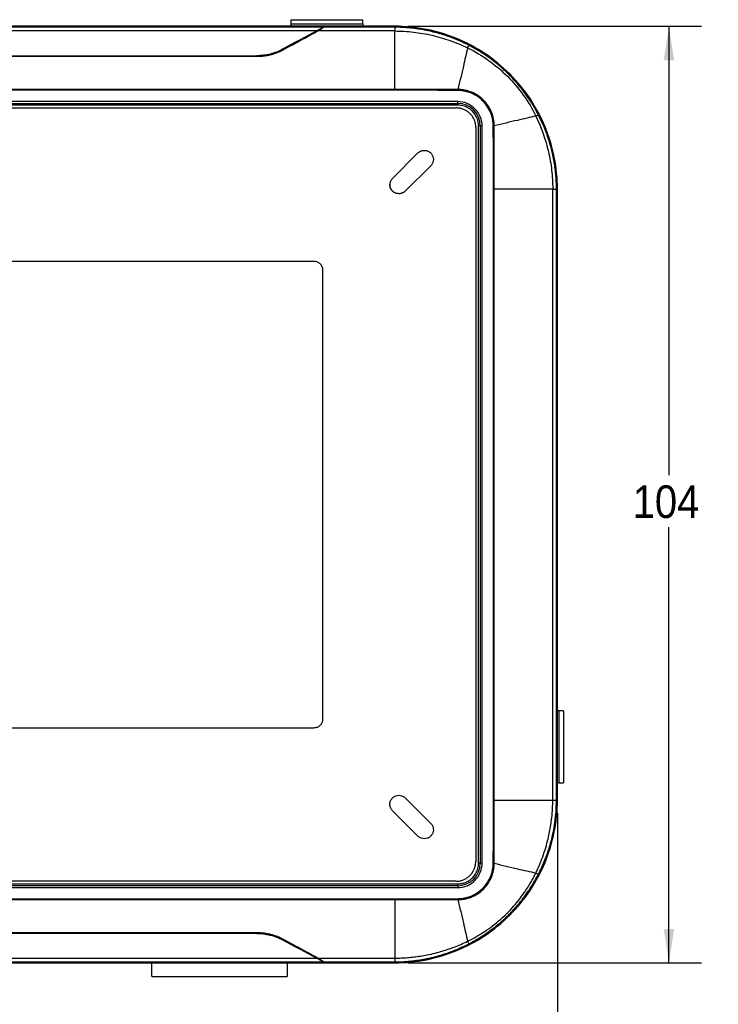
# Model space of a CAD drawing. Extents: x 3 to 428, y 3 to 275.
# Tile 18 of 42: x 146 to 214, y 103 to 199. Entities that reach past the tile are written whole.
import ezdxf

# ---------------------------------------------------------------- set-up
doc = ezdxf.new("R2010")
doc.units = 0
doc.linetypes.add('SLD-SOLID', pattern=[0])
doc.layers.get('0').update_dxf_attribs({"linetype": 'CONTINUOUS'})
doc.layers.add('DIMENSION', color=7, linetype='SLD-SOLID')
doc.styles.add('SLDTEXTSTYLE1', font='Gothic.ttf', dxfattribs={"width": 0.913})
doc.dimstyles.new('SLDDIMSTYLE0', dxfattribs={"dimtxt": 3.175, "dimasz": 3.302, "dimexe": 0, "dimexo": 0.0625, "dimgap": 0.79375, "dimtad": 0, "dimtih": 1, "dimtoh": 1, "dimlfac": 1.142857, "dimrnd": 1e-09, "dimzin": 12, "dimdsep": 46, "dimtxsty": 'SLDTEXTSTYLE1', "dimsah": 1, "dimcen": 0.09, "dimadec": 0, "dimazin": 0, "dimtfac": 1, "dimtofl": 0, "dimtmove": 0, "dimatfit": 3, "dimfxl": 1, "dimtolj": 1, "dimtzin": 12, "dimarcsym": 0})
doc.dimstyles.new('SLDDIMSTYLE1', dxfattribs={"dimtxt": 3.175, "dimasz": 3.302, "dimexe": 0, "dimexo": 0.0625, "dimgap": 0.79375, "dimtad": 0, "dimtih": 1, "dimtoh": 1, "dimdec": 0, "dimlfac": 1.142857, "dimrnd": 1e-09, "dimzin": 12, "dimdsep": 46, "dimtxsty": 'SLDTEXTSTYLE1', "dimsah": 1, "dimcen": 0.09, "dimadec": 0, "dimazin": 0, "dimtfac": 1, "dimtdec": 3, "dimtofl": 0, "dimtmove": 0, "dimatfit": 3, "dimfxl": 1, "dimtolj": 1, "dimtzin": 12, "dimarcsym": 0})

# ---------------------------------------------------------------- blocks, each defined once
blk = doc.blocks.new('_D')
at = {"layer": 'DIMENSION'}
for p, q in [((183.462, 198.527), (212.007, 198.527)), ((208.832, 198.527), (208.832, 154.908)), ((208.832, 107.527), (208.832, 149.868)), ((183.462, 107.527), (212.007, 107.527))]:
    blk.add_line(p, q, dxfattribs=at)
for points in [[(208.832, 198.527), (208.324, 195.225), (209.34, 195.225)], [(208.832, 107.527), (209.34, 110.829), (208.324, 110.829)]]:
    blk.add_solid(points, dxfattribs=at)
at = {"layer": 'DIMENSION', "insert": (205.314, 153.923), "char_height": 3.175, "attachment_point": 1, "style": 'SLDTEXTSTYLE1'}
blk.add_mtext('104', dxfattribs=at)
blk = doc.blocks.new('_D_1')
at = {"layer": 'DIMENSION'}
for p, q in [((70.971, 122.068), (70.971, 93.039)), ((198.003, 122.068), (198.003, 93.039)), ((70.971, 96.214), (126.068, 96.214)), ((198.003, 96.214), (133.106, 96.214))]:
    blk.add_line(p, q, dxfattribs=at)
for points in [[(70.971, 96.214), (74.273, 95.706), (74.273, 96.722)], [(198.003, 96.214), (194.701, 96.722), (194.701, 95.706)]]:
    blk.add_solid(points, dxfattribs=at)
at = {"layer": 'DIMENSION', "insert": (126.068, 97.75), "char_height": 3.175, "attachment_point": 1, "style": 'SLDTEXTSTYLE1'}
blk.add_mtext('145', dxfattribs=at)

msp = doc.modelspace()

# ---------------------------------------------------------------- linework, layer by layer
at = {"color": 7, "linetype": 'SLD-SOLID'}
for p, q in [((172.1118, 199.1665), (179.1118, 199.1665)), ((172.1118, 199.1665), (172.1118, 198.729)), ((179.1118, 198.729), (179.1118, 199.1665)), ((182.1918, 198.5269), (86.7818, 198.5269)), ((86.7818, 198.4756), (182.1917, 198.4756)), ((93.6608, 198.4656), (175.3127, 198.4656)), ((94.3137, 198.1045), (174.6598, 198.1045)), ((179.1118, 198.729), (172.1118, 198.729)), ((172.1118, 198.729), (172.1118, 198.5269)), ((182.1918, 198.0679), (174.7668, 198.0679)), ((182.1918, 198.4301), (175.2913, 198.4301)), ((175.3127, 198.4656), (182.1918, 198.4656)), ((179.1118, 198.729), (179.1118, 198.5269)), ((182.1917, 198.4756), (182.1918, 198.5269)), ((182.1918, 198.4656), (182.1918, 198.4301)), ((100.1693, 195.6645), (168.8043, 195.6645)), ((168.8043, 195.5759), (100.1693, 195.5759)), ((182.1918, 192.3706), (86.7818, 192.3706)), ((182.1918, 192.3087), (86.7818, 192.3087)), ((182.1918, 192.3706), (182.1918, 192.3087)), ((188.3168, 191.2101), (80.6568, 191.2101)), ((80.6568, 191.0351), (188.3168, 191.0351)), ((80.6568, 191.0326), (188.3168, 191.0326)), ((188.3168, 190.8576), (80.6568, 190.8576)), ((80.826, 190.6021), (188.1532, 190.6021)), ((188.3168, 191.0351), (188.3168, 191.2101)), ((188.3168, 191.0351), (188.3168, 191.0326)), ((188.3168, 191.0326), (188.3168, 190.8576)), ((190.0782, 188.6769), (190.0725, 117.3765)), ((190.5087, 188.8406), (190.3338, 188.8406)), ((190.3338, 117.2131), (190.3338, 188.8406)), ((190.5087, 188.8406), (190.5087, 117.2131)), ((190.5113, 188.8406), (190.5087, 188.8406)), ((190.5113, 188.8406), (190.5113, 117.2131)), ((190.5113, 188.8406), (190.6862, 188.8406)), ((190.6862, 117.2131), (190.6862, 188.8406)), ((181.9815, 183.7407), (184.4564, 186.2156)), ((185.6938, 184.9782), (183.219, 182.5033)), ((191.7849, 123.3381), (191.7849, 182.7156)), ((191.7849, 182.7156), (191.8467, 182.7156)), ((191.8467, 123.3381), (191.8467, 182.7156)), ((197.544, 123.3381), (197.544, 182.7156)), ((197.9062, 123.3381), (197.9062, 182.7156)), ((197.9062, 182.7156), (197.9418, 182.7156)), ((197.9418, 182.7156), (197.9418, 123.3381)), ((197.9418, 182.7156), (197.9418, 123.3381)), ((197.9517, 182.7156), (197.9517, 123.3382)), ((198.003, 182.7156), (197.9517, 182.7156)), ((198.003, 123.3381), (198.003, 182.7156)), ((94.6524, 175.7156), (174.3211, 175.7156)), ((175.1961, 174.8406), (175.1961, 131.2131)), ((198.1606, 132.0269), (198.003, 132.0269)), ((198.1606, 125.0269), (198.1606, 132.0269)), ((198.5981, 132.0269), (198.1606, 132.0269)), ((198.5981, 132.0269), (198.5981, 125.0269)), ((174.3211, 130.3381), (94.6524, 130.3381)), ((198.1606, 125.0269), (198.003, 125.0269)), ((198.1606, 125.0269), (198.5981, 125.0269)), ((183.219, 123.5505), (185.6938, 121.0756)), ((191.7849, 123.3381), (191.8467, 123.3381)), ((197.9418, 123.3381), (197.9062, 123.3381)), ((197.9517, 123.3382), (198.003, 123.3381)), ((184.4564, 119.8381), (181.9815, 122.313)), ((190.5087, 117.2131), (190.3338, 117.2131)), ((190.5113, 117.2131), (190.5087, 117.2131)), ((190.5113, 117.2131), (190.6862, 117.2131)), ((80.6568, 115.1961), (188.3168, 115.1961)), ((188.3168, 115.0212), (80.6568, 115.0212)), ((188.3168, 115.0186), (80.6568, 115.0186)), ((80.6568, 114.8437), (188.3168, 114.8437)), ((188.1474, 115.4517), (80.8202, 115.4574)), ((188.3168, 115.0212), (188.3168, 115.1961)), ((188.3168, 115.0186), (188.3168, 115.0212)), ((188.3168, 115.0186), (188.3168, 114.8437)), ((86.7818, 113.745), (182.1918, 113.745)), ((86.7818, 113.6832), (182.1918, 113.6832)), ((182.1918, 113.745), (182.1918, 113.6832)), ((100.1693, 110.4778), (168.8043, 110.4778)), ((168.8043, 110.3893), (100.1693, 110.3893)), ((182.1917, 107.5781), (86.7818, 107.5781)), ((86.7818, 107.5269), (182.1918, 107.5269)), ((93.6608, 107.5881), (175.3127, 107.5881)), ((174.6598, 107.9493), (94.3137, 107.9493)), ((158.6193, 106.2144), (158.6193, 107.5269)), ((171.7443, 107.5269), (171.7443, 106.2144)), ((174.7668, 107.9858), (182.1918, 107.9858)), ((175.2913, 107.6237), (182.1918, 107.6237)), ((182.1918, 107.5881), (175.3127, 107.5881)), ((182.1918, 107.5881), (175.3127, 107.5881)), ((182.1918, 107.5269), (182.1917, 107.5781)), ((182.1918, 107.6237), (182.1918, 107.5881)), ((158.6193, 106.2144), (171.7443, 106.2144))]:
    msp.add_line(p, q, dxfattribs=at)
at = {"color": 8, "linetype": 'SLD-SOLID'}
for p, q in [((189.9173, 196.3928), (189.4128, 196.6699)), ((195.8689, 115.6126), (196.146, 116.117))]:
    msp.add_line(p, q, dxfattribs=at)
at = {"color": 7, "linetype": 'SLD-SOLID'}
for centre, radius, start, end in [((188.3168, 188.8406), 2.1945, 0, 90), ((188.3168, 188.8406), 2.192, 360, 90), ((188.3168, 117.2131), 2.1945, 270, 360), ((188.3168, 117.2131), 2.192, 270, 0)]:
    msp.add_arc(centre, radius, start, end, dxfattribs=at)
for centre, major_axis, start_param, end_param in [((146.8634, 183.7169), (46.0864, 24.4971), 5.2667858, 5.355456), ((173.6671, 197.5906), (1.6459, 0.8749), 5.355456, 6.298597), ((146.8634, 122.3369), (46.0864, -24.4971), 0.9277294, 1.0163995), ((173.6671, 108.4631), (1.6459, -0.8749), 6.2677736, 7.2109147)]:
    msp.add_ellipse(centre, major_axis=major_axis, ratio=0.0081927, start_param=start_param, end_param=end_param, dxfattribs=at)
for points in [[(174.6847, 198.1199), (173.5655, 197.5162), (172.4344, 196.9069), (171.2947, 196.2937)], [(175.2913, 198.4301), (175.2622, 198.4301), (175.2333, 198.4224), (175.2092, 198.4096)], [(198.003, 182.7156), (198.003, 184.7854), (197.1797, 188.9236), (193.6632, 194.1871), (188.3998, 197.7036), (184.2615, 198.5269), (182.1918, 198.5269)], [(182.1918, 192.3706), (182.1918, 194.3938), (182.1918, 196.3151), (182.1918, 198.0679)], [(168.8043, 195.5759), (168.8042, 195.6294), (168.8041, 195.6651), (168.804, 195.6662)], [(188.3263, 192.2922), (188.3265, 192.3233), (188.3267, 192.3555), (188.3269, 192.3822)], [(191.7683, 188.8501), (191.7992, 188.8503), (191.8314, 188.8506), (191.8584, 188.8508)], [(197.544, 182.7156), (195.7913, 182.7156), (193.8699, 182.7156), (191.8467, 182.7156)], [(182.1918, 107.5269), (184.2615, 107.5269), (188.3998, 108.3502), (193.6632, 111.8667), (197.1797, 117.1301), (198.003, 121.2683), (198.003, 123.3381)], [(191.8467, 123.3381), (193.8699, 123.3381), (195.7913, 123.3381), (197.544, 123.3381)], [(191.7683, 117.2036), (191.7994, 117.2034), (191.8316, 117.2032), (191.8584, 117.203)], [(188.3263, 113.7616), (188.3265, 113.7307), (188.3267, 113.6984), (188.3269, 113.6715)], [(171.2947, 109.76), (172.4344, 109.1468), (173.5655, 108.5376), (174.6847, 107.9338)], [(175.2092, 107.6441), (175.2333, 107.6313), (175.2622, 107.6237), (175.2913, 107.6237)]]:
    msp.add_open_spline(points, degree=3, dxfattribs=at)
for points, knots in [([(174.7668, 198.0679), (174.5505, 197.9504), (174.114, 197.7133), (173.45, 197.3529), (172.7719, 196.9849), (172.0797, 196.6095), (171.6123, 196.3562), (171.3766, 196.2284)], [0, 0, 0, 0, 0.1930472, 0.3895644, 0.5895581, 0.7930346, 1, 1, 1, 1]), ([(175.2092, 198.4096), (175.2083, 198.4078), (175.1871, 198.3952), (175.12, 198.3572), (175.0749, 198.3322), (174.9253, 198.25), (174.8069, 198.1858), (174.6847, 198.1199)], [0, 0, 0, 0, 0.25, 0.25, 0.5, 0.5, 1, 1, 1, 1]), ([(174.7668, 198.0679), (174.751, 198.0872), (174.7343, 198.1032), (174.7051, 198.1216), (174.6929, 198.1238), (174.6847, 198.1199)], [0, 0, 0, 0, 0.5, 0.5, 1, 1, 1, 1]), ([(175.2913, 198.4301), (175.2905, 198.4291), (175.2888, 198.4272), (175.2779, 198.4188), (175.261, 198.4064), (175.2374, 198.3895), (175.2074, 198.3683), (175.155, 198.3318), (175.0664, 198.2712), (174.9305, 198.1786), (174.8238, 198.1064), (174.7668, 198.0679)], [0, 0, 0, 0, 0.0619653, 0.1250085, 0.1897837, 0.2568942, 0.3268829, 0.400229, 0.5728691, 0.7720974, 1, 1, 1, 1]), ([(182.1918, 198.4656), (183.2319, 198.4656), (184.2545, 198.3626), (185.7637, 198.0628), (186.2626, 197.9384), (187.2519, 197.6393), (187.7436, 197.4637), (189.1734, 196.8713), (190.0772, 196.3871), (191.3608, 195.5306), (191.7779, 195.2221), (192.5806, 194.5644), (192.9627, 194.2184), (194.052, 193.1296), (194.7031, 192.3369), (195.5666, 191.047), (195.8349, 190.6002), (196.3214, 189.6921), (196.5413, 189.2284), (196.9343, 188.2818), (197.1075, 187.7988), (197.4071, 186.8138), (197.534, 186.3094), (197.8388, 184.7837), (197.9418, 183.7554), (197.9418, 182.7156)], [0, 0, 0, 0, 0.125, 0.125, 0.1875, 0.1875, 0.25, 0.25, 0.375, 0.375, 0.4375, 0.4375, 0.5, 0.5, 0.625, 0.625, 0.6875, 0.6875, 0.75, 0.75, 0.8125, 0.8125, 0.875, 0.875, 1, 1, 1, 1]), ([(197.9418, 182.7156), (197.9418, 184.7773), (197.1217, 188.8997), (193.6187, 194.1425), (188.3758, 197.6455), (184.2534, 198.4656), (182.1918, 198.4656)], [0, 0, 0, 0, 0.2500001, 0.5000001, 0.7500001, 1.0000001, 1.0000001, 1.0000001, 1.0000001]), ([(182.1918, 198.4301), (182.1918, 198.4267), (182.1918, 198.3929), (182.1918, 198.2656), (182.1918, 198.1727), (182.1918, 198.0679)], [0, 0, 0, 0, 0.5, 0.5, 1, 1, 1, 1]), ([(182.1918, 198.0679), (182.8014, 198.0679), (183.4118, 198.032), (184.6247, 197.8916), (185.227, 197.7871), (186.4155, 197.5117), (187.0028, 197.3406), (188.1556, 196.9335), (188.7209, 196.6973), (189.2708, 196.4295)], [0, 0, 0, 0, 0.25, 0.25, 0.5, 0.5, 0.75, 0.75, 1, 1, 1, 1]), ([(189.4128, 196.6699), (189.2067, 196.7736), (188.7965, 196.9798), (188.1681, 197.2528), (187.5364, 197.4975), (186.9013, 197.7106), (186.266, 197.8991), (185.8375, 197.9953), (185.6245, 198.0431)], [0, 0, 0, 0, 0.1713135, 0.3407825, 0.5083812, 0.6741022, 0.8379633, 1, 1, 1, 1]), ([(171.2946, 196.2937), (170.924, 196.0943), (170.5211, 195.9356), (169.6804, 195.7216), (169.2419, 195.6663), (168.804, 195.6663)], [0, 0, 0, 0, 0.5, 0.5, 1, 1, 1, 1]), ([(171.2953, 196.2919), (170.9215, 196.0908), (170.5249, 195.935), (169.8948, 195.7742), (169.6782, 195.7329), (169.2439, 195.6783), (169.025, 195.6645), (168.8043, 195.6645)], [0, 0, 0, 0, 0.5, 0.5, 0.75, 0.75, 1, 1, 1, 1]), ([(171.3766, 196.2284), (171.3201, 196.1986), (171.2076, 196.1391), (171.0342, 196.0571), (170.8584, 195.981), (170.6797, 195.9112), (170.4982, 195.8476), (170.3139, 195.7904), (170.0822, 195.7275), (169.802, 195.6655), (169.472, 195.6142), (169.1391, 195.582), (168.916, 195.578), (168.8043, 195.5759)], [0, 0, 0, 0, 0.0731936, 0.1459182, 0.2182875, 0.2904169, 0.3624232, 0.4344235, 0.506535, 0.6304372, 0.7535708, 0.8765522, 1, 1, 1, 1]), ([(171.2947, 196.2937), (171.3021, 196.2971), (171.314, 196.2933), (171.3434, 196.2698), (171.3606, 196.2504), (171.3766, 196.2284)], [0, 0, 0, 0, 0.5, 0.5, 1, 1, 1, 1]), ([(189.2708, 196.4295), (189.143, 195.8588), (188.8494, 194.5634), (188.517, 193.1609), (188.3269, 192.3822)], [0.00874245, 0.00874245, 0.00874245, 0.00874245, 0.42951391, 0.92077146, 0.92077146, 0.92077146, 0.92077146]), ([(189.2708, 196.4295), (189.3101, 196.5011), (189.3446, 196.5626), (189.3942, 196.6464), (189.4089, 196.6686), (189.4128, 196.6699)], [0, 0, 0, 0, 0.5, 0.5, 1, 1, 1, 1]), ([(189.2708, 196.4295), (189.9884, 196.0815), (190.6725, 195.6722), (191.9693, 194.7459), (192.5794, 194.2299), (193.706, 193.1033), (194.2219, 192.4933), (195.1484, 191.1963), (195.5577, 190.5123), (195.9056, 189.7946)], [0, 0, 0, 0, 0.25, 0.25, 0.5, 0.5, 0.75, 0.75, 1, 1, 1, 1]), ([(195.8676, 190.4496), (195.8656, 190.4533), (195.8128, 190.5484), (195.7027, 190.7351), (195.5349, 191.0122), (195.3552, 191.2939), (195.1454, 191.6082), (194.8206, 192.069), (194.3667, 192.6583), (193.7886, 193.3272), (193.2751, 193.858), (192.8428, 194.2681), (192.5026, 194.5725), (192.1528, 194.8676), (191.7938, 195.1532), (191.4257, 195.4287), (191.0804, 195.6722), (190.6315, 195.9705), (190.2564, 196.2082), (189.9683, 196.365), (189.9173, 196.3928)], [0, 0, 0, 0, 0.0014861, 0.0383298, 0.07638, 0.1156325, 0.1560809, 0.2095124, 0.314259, 0.4180449, 0.5208625, 0.5743423, 0.6279537, 0.6816983, 0.7355721, 0.7895704, 0.8437124, 0.8844142, 0.9795123, 1, 1, 1, 1]), ([(188.3269, 192.3822), (187.981, 192.3809), (187.2145, 192.3778), (185.8166, 192.3743), (184.1175, 192.3711), (182.8389, 192.3707), (182.1918, 192.3706)], [0, 0, 0, 0, 0.1691654, 0.3747917, 0.6835659, 1, 1, 1, 1]), ([(188.3263, 192.2922), (187.7658, 192.2955), (186.5238, 192.303), (184.479, 192.3078), (182.9946, 192.3084), (182.1918, 192.3087)], [0, 0, 0, 0, 0.2740729, 0.6074056, 1, 1, 1, 1]), ([(191.8584, 188.8508), (191.8575, 188.9092), (191.8559, 189.0259), (191.8428, 189.2001), (191.8218, 189.3727), (191.7921, 189.5432), (191.7543, 189.7112), (191.7085, 189.8764), (191.655, 190.0383), (191.5313, 190.3611), (191.2731, 190.8472), (190.8162, 191.3912), (190.2736, 191.8231), (189.7321, 192.1094), (189.2266, 192.2781), (188.8229, 192.3538), (188.5349, 192.3794), (188.3828, 192.3815), (188.3269, 192.3822)], [0, 0, 0, 0, 0.0316338, 0.0631286, 0.0944815, 0.1256905, 0.1567502, 0.1876567, 0.2184092, 0.2490043, 0.3747002, 0.5141625, 0.6303665, 0.7479736, 0.8437449, 0.9176819, 0.9697583, 1, 1, 1, 1]), ([(191.7683, 188.8501), (191.7671, 188.9067), (191.7647, 189.0194), (191.7509, 189.1875), (191.7295, 189.3538), (191.6999, 189.5183), (191.6623, 189.6809), (191.6165, 189.8418), (191.5627, 190.0008), (191.4342, 190.3268), (191.1783, 190.7981), (190.7297, 191.3228), (190.2143, 191.7361), (189.7407, 191.9887), (189.3308, 192.1405), (189.0019, 192.2259), (188.6663, 192.2801), (188.4399, 192.2881), (188.3263, 192.2922)], [0, 0, 0, 0, 0.0315121, 0.0627713, 0.0938513, 0.1248273, 0.1557752, 0.1867709, 0.2178902, 0.2492078, 0.3818305, 0.5141256, 0.6309456, 0.7477496, 0.8112045, 0.8739838, 0.9367082, 1, 1, 1, 1]), ([(190.0782, 188.6769), (190.0727, 188.7851), (190.0618, 189.0014), (189.9778, 189.3169), (189.8452, 189.6141), (189.6642, 189.8846), (189.4405, 190.12), (189.1812, 190.3158), (188.8919, 190.4633), (188.5482, 190.5766), (188.2966, 190.5928), (188.1532, 190.6021)], [0, 0, 0, 0, 0.1073417, 0.2147003, 0.3220724, 0.429455, 0.5363585, 0.643262, 0.7505684, 0.8578765, 1, 1, 1, 1]), ([(190.6862, 188.8406), (190.6862, 189.469), (190.4365, 190.0717), (189.5479, 190.9604), (188.9452, 191.2101), (188.3168, 191.2101)], [0, 0, 0, 0, 0.5, 0.5, 1, 1, 1, 1]), ([(190.3338, 188.8406), (190.333, 188.8832), (190.3315, 188.9679), (190.3192, 189.0942), (190.2996, 189.219), (190.272, 189.3422), (190.2365, 189.4639), (190.1613, 189.6725), (190.0151, 189.9562), (189.7528, 190.2764), (189.4324, 190.5389), (189.1112, 190.7046), (188.82, 190.7993), (188.5704, 190.8486), (188.4016, 190.8546), (188.3168, 190.8576)], [0, 0, 0, 0, 0.0403192, 0.0803123, 0.1201369, 0.1599531, 0.1999206, 0.2401978, 0.3700536, 0.5000575, 0.6299134, 0.7599174, 0.8400604, 0.9196612, 1, 1, 1, 1]), ([(195.9056, 189.7946), (195.3349, 189.6669), (194.0395, 189.3733), (192.637, 189.0409), (191.8584, 188.8508)], [0.00874245, 0.00874245, 0.00874245, 0.00874245, 0.42951391, 0.92077146, 0.92077146, 0.92077146, 0.92077146]), ([(195.9056, 189.7946), (195.9782, 189.8344), (196.0397, 189.8691), (196.1231, 189.9184), (196.1447, 189.9329), (196.146, 189.9367)], [0, 0, 0, 0, 0.5, 0.5, 1, 1, 1, 1]), ([(195.9056, 189.7946), (196.4412, 188.6948), (196.85, 187.5338), (197.2633, 185.7508), (197.3677, 185.1486), (197.5081, 183.9356), (197.544, 183.3252), (197.544, 182.7156)], [0, 0, 0, 0, 0.5, 0.5, 0.75, 0.75, 1, 1, 1, 1]), ([(197.525, 186.1497), (197.525, 186.1499), (197.484, 186.3526), (197.3384, 186.9143), (197.0628, 187.8337), (196.6556, 188.9005), (196.3169, 189.5892), (196.146, 189.9367)], [0, 0, 0, 0, 0.0001547, 0.1535013, 0.4303903, 0.7125693, 1, 1, 1, 1]), ([(191.7849, 182.7156), (191.7846, 183.8744), (191.7842, 185.9192), (191.7731, 187.964), (191.7683, 188.8501)], [0, 0, 0, 0, 0.5666679, 1, 1, 1, 1]), ([(191.8467, 182.7156), (191.8469, 183.3672), (191.8472, 184.6536), (191.8505, 186.356), (191.854, 187.7495), (191.857, 188.5081), (191.8584, 188.8508)], [0, 0, 0, 0, 0.318602, 0.6290386, 0.8324336, 1, 1, 1, 1]), ([(184.4564, 186.2156), (184.5327, 186.2782), (184.6851, 186.4034), (184.9769, 186.4826), (185.2743, 186.4651), (185.5514, 186.3516), (185.7745, 186.1509), (185.9167, 185.889), (185.9671, 185.5931), (185.9153, 185.2988), (185.8024, 185.0942), (185.7147, 185.0005), (185.6938, 184.9782)], [0, 0, 0, 0, 0.1071633, 0.2143353, 0.3221269, 0.4289372, 0.5362921, 0.6447871, 0.7496298, 0.8593619, 0.9665051, 1, 1, 1, 1]), ([(183.219, 182.5033), (183.1427, 182.4407), (182.9902, 182.3155), (182.6985, 182.2363), (182.4011, 182.2538), (182.124, 182.3673), (181.9009, 182.568), (181.7587, 182.8299), (181.7083, 183.1257), (181.7601, 183.4201), (181.873, 183.6247), (181.9607, 183.7184), (181.9815, 183.7407)], [0, 0, 0, 0, 0.1071639, 0.2143355, 0.3221269, 0.4289367, 0.5362923, 0.6447872, 0.74963, 0.859361, 0.9665052, 1, 1, 1, 1]), ([(183.081, 182.4059), (182.9987, 182.3505), (182.9076, 182.31), (182.715, 182.2614), (182.6161, 182.2538), (182.419, 182.2735), (182.3198, 182.3007), (182.1417, 182.384), (182.0609, 182.4414), (181.9195, 182.5827), (181.8623, 182.6635), (181.7788, 182.8417), (181.7518, 182.9404), (181.732, 183.1383), (181.7396, 183.2366), (181.7883, 183.4294), (181.8287, 183.5204), (181.8841, 183.6028)], [0, 0, 0, 0, 0.125, 0.125, 0.25, 0.25, 0.375, 0.375, 0.5, 0.5, 0.625, 0.625, 0.75, 0.75, 0.875, 0.875, 1, 1, 1, 1]), ([(197.544, 182.7156), (197.6489, 182.7156), (197.7417, 182.7156), (197.869, 182.7156), (197.9028, 182.7156), (197.9062, 182.7156)], [0, 0, 0, 0, 0.5, 0.5, 1, 1, 1, 1]), ([(174.3211, 175.7156), (174.4192, 175.706), (174.6152, 175.6869), (174.8775, 175.5364), (175.0753, 175.3146), (175.181, 175.0683), (175.1918, 174.9057), (175.1961, 174.8406)], [0, 0, 0, 0, 0.2139349, 0.427891, 0.6440306, 0.8574394, 1, 1, 1, 1]), ([(175.1961, 131.2131), (175.1866, 131.1151), (175.1674, 130.9191), (175.0169, 130.6567), (174.7952, 130.4589), (174.5488, 130.3532), (174.3862, 130.3424), (174.3211, 130.3381)], [0, 0, 0, 0, 0.2139351, 0.4278907, 0.6440312, 0.8574406, 1, 1, 1, 1]), ([(181.9815, 122.313), (181.9189, 122.3893), (181.7937, 122.5417), (181.7146, 122.8335), (181.732, 123.1309), (181.8455, 123.408), (182.0462, 123.6311), (182.3082, 123.7733), (182.604, 123.8237), (182.8984, 123.7719), (183.103, 123.659), (183.1967, 123.5713), (183.219, 123.5505)], [0, 0, 0, 0, 0.1071649, 0.2143353, 0.3221279, 0.4289382, 0.5362922, 0.6447871, 0.7496298, 0.859362, 0.9665052, 1, 1, 1, 1]), ([(197.9418, 123.3381), (197.9418, 122.298), (197.8388, 121.2753), (197.5389, 119.7661), (197.4145, 119.2672), (197.1154, 118.278), (196.9399, 117.7863), (196.3474, 116.3565), (195.8632, 115.4527), (195.0067, 114.1691), (194.6982, 113.752), (194.0405, 112.9493), (193.6945, 112.5672), (192.6058, 111.4779), (191.813, 110.8268), (190.5231, 109.9633), (190.0763, 109.695), (189.1682, 109.2085), (188.7045, 108.9886), (187.7579, 108.5955), (187.275, 108.4224), (186.2899, 108.1227), (185.7855, 107.9959), (184.2599, 107.6911), (183.2316, 107.5881), (182.1918, 107.5881)], [0, 0, 0, 0, 0.125, 0.125, 0.1875, 0.1875, 0.25, 0.25, 0.375, 0.375, 0.4375, 0.4375, 0.5, 0.5, 0.625, 0.625, 0.6875, 0.6875, 0.75, 0.75, 0.8125, 0.8125, 0.875, 0.875, 1, 1, 1, 1]), ([(182.1918, 107.5881), (184.2534, 107.5881), (188.3758, 108.4082), (193.6187, 111.9112), (197.1217, 117.1541), (197.9418, 121.2765), (197.9418, 123.3381)], [0, 0, 0, 0, 0.2500001, 0.5000001, 0.7500001, 1.0000001, 1.0000001, 1.0000001, 1.0000001]), ([(191.7683, 117.2036), (191.7717, 117.7641), (191.7792, 119.0061), (191.7839, 121.0509), (191.7845, 122.5353), (191.7849, 123.3381)], [0, 0, 0, 0, 0.2740736, 0.6074063, 1, 1, 1, 1]), ([(191.8584, 117.203), (191.857, 117.5499), (191.854, 118.3186), (191.8504, 119.7178), (191.8472, 121.416), (191.8469, 122.6923), (191.8467, 123.3381)], [0, 0, 0, 0, 0.1696313, 0.3759122, 0.6841931, 1, 1, 1, 1]), ([(195.9056, 116.2591), (195.9601, 116.3729), (196.0684, 116.5991), (196.2198, 116.941), (196.3621, 117.2821), (196.5629, 117.7974), (196.8013, 118.4903), (197.0376, 119.3188), (197.2614, 120.2934), (197.4209, 121.2674), (197.5089, 122.2123), (197.5399, 122.8507), (197.5429, 123.2011), (197.544, 123.3381)], [0, 0, 0, 0, 0.0516668, 0.1026763, 0.1530849, 0.2029483, 0.3291212, 0.4529446, 0.5554892, 0.7384129, 0.8565217, 0.9439047, 1, 1, 1, 1]), ([(197.544, 123.3381), (197.6526, 123.3381), (197.7428, 123.3381), (197.8679, 123.3381), (197.9027, 123.3381), (197.9062, 123.3381)], [0, 0, 0, 0, 0.5, 0.5, 1, 1, 1, 1]), ([(185.6938, 121.0756), (185.7564, 120.9993), (185.8817, 120.8469), (185.9608, 120.5551), (185.9433, 120.2577), (185.8299, 119.9806), (185.6291, 119.7575), (185.3672, 119.6153), (185.0714, 119.5649), (184.777, 119.6167), (184.5724, 119.7296), (184.4787, 119.8173), (184.4564, 119.8381)], [0, 0, 0, 0, 0.107164, 0.2143357, 0.3221273, 0.4289376, 0.5362917, 0.6447873, 0.74963, 0.8593621, 0.9665059, 1, 1, 1, 1]), ([(196.146, 116.117), (196.2499, 116.3236), (196.4566, 116.7347), (196.7301, 117.3644), (196.9752, 117.9976), (197.1885, 118.6342), (197.3764, 119.2681), (197.4719, 119.6947), (197.5191, 119.9053)], [0, 0, 0, 0, 0.1716713, 0.3415069, 0.5094774, 0.675576, 0.8398216, 1, 1, 1, 1]), ([(188.1474, 115.4517), (188.2553, 115.457), (188.471, 115.4677), (188.7858, 115.5512), (189.0818, 115.684), (189.3532, 115.8645), (189.5905, 116.0895), (189.7867, 116.3509), (189.9345, 116.6402), (190.0475, 116.9825), (190.0634, 117.2334), (190.0725, 117.3765)], [0, 0, 0, 0, 0.1070736, 0.214145, 0.321209, 0.4283006, 0.5364247, 0.6445743, 0.7513434, 0.8580936, 1, 1, 1, 1]), ([(188.3168, 114.8437), (188.9452, 114.8437), (189.5479, 115.0933), (190.4365, 115.982), (190.6862, 116.5847), (190.6862, 117.2131)], [0, 0, 0, 0, 0.5, 0.5, 1, 1, 1, 1]), ([(188.3168, 115.1961), (188.3593, 115.1969), (188.444, 115.1984), (188.5703, 115.2107), (188.6951, 115.2303), (188.8183, 115.2579), (188.94, 115.2933), (189.1486, 115.3686), (189.4323, 115.5148), (189.7525, 115.7771), (190.015, 116.0974), (190.1808, 116.4187), (190.2755, 116.7099), (190.3248, 116.9594), (190.3308, 117.1283), (190.3338, 117.2131)], [0, 0, 0, 0, 0.0403192, 0.0803123, 0.1201369, 0.1599531, 0.1999206, 0.2401978, 0.3700536, 0.5000575, 0.6299134, 0.7599174, 0.8400604, 0.9196612, 1, 1, 1, 1]), ([(188.3263, 113.7616), (188.3843, 113.7628), (188.4999, 113.7654), (188.6724, 113.7799), (188.8429, 113.8024), (189.0116, 113.8336), (189.1785, 113.8733), (189.3435, 113.9215), (189.5744, 114.0018), (189.865, 114.1296), (190.196, 114.3217), (190.4988, 114.5439), (190.8546, 114.8688), (191.2312, 115.335), (191.4949, 115.8528), (191.6388, 116.2743), (191.7115, 116.5787), (191.7579, 116.8891), (191.7648, 117.0984), (191.7683, 117.2036)], [0, 0, 0, 0, 0.0323141, 0.0643746, 0.0962614, 0.1280558, 0.1598398, 0.1916954, 0.2237041, 0.2959082, 0.3679902, 0.4363014, 0.5045832, 0.635844, 0.7674234, 0.8256482, 0.8834914, 0.9414454, 1, 1, 1, 1]), ([(188.3269, 113.6715), (188.387, 113.6724), (188.5068, 113.6741), (188.6855, 113.6879), (188.8623, 113.71), (189.0367, 113.7411), (189.2083, 113.7807), (189.3766, 113.8286), (189.7314, 113.9486), (190.2531, 114.2066), (190.8368, 114.6804), (191.31, 115.2635), (191.5837, 115.7972), (191.7337, 116.2488), (191.8062, 116.564), (191.8507, 116.8829), (191.8558, 117.0965), (191.8584, 117.203)], [0, 0, 0, 0, 0.0325092, 0.0648351, 0.0969738, 0.1289232, 0.1606777, 0.1922325, 0.223588, 0.3634097, 0.5043876, 0.6271335, 0.7675136, 0.826119, 0.8844166, 0.9423845, 1, 1, 1, 1]), ([(191.8584, 117.203), (192.637, 117.0129), (194.0395, 116.6805), (195.3349, 116.3869), (195.9056, 116.2591)], [0.00874245, 0.00874245, 0.00874245, 0.00874245, 0.5, 0.92077146, 0.92077146, 0.92077146, 0.92077146]), ([(189.2708, 109.6243), (189.3639, 109.6702), (189.6304, 109.8016), (190.0492, 110.029), (190.5276, 110.3123), (191.062, 110.6575), (192.0222, 111.3419), (193.2369, 112.4158), (194.3868, 113.7586), (195.0702, 114.7578), (195.4565, 115.4043), (195.6932, 115.8313), (195.8357, 116.1182), (195.9056, 116.2591)], [0, 0, 0, 0, 0.0326101, 0.0933171, 0.1495923, 0.2071627, 0.2930525, 0.5197642, 0.7141171, 0.8467498, 0.8994054, 0.9506076, 1, 1, 1, 1]), ([(195.9056, 116.2591), (195.9773, 116.2198), (196.0387, 116.1852), (196.1226, 116.1357), (196.1447, 116.1209), (196.146, 116.117)], [0, 0, 0, 0, 0.5, 0.5, 1, 1, 1, 1]), ([(189.9257, 109.6623), (189.9297, 109.6645), (190.0253, 109.7175), (190.2127, 109.828), (190.4903, 109.9962), (190.7726, 110.1763), (191.0874, 110.3866), (191.4885, 110.6694), (191.9646, 111.0311), (192.4778, 111.4564), (192.9691, 111.8999), (193.3908, 112.3143), (193.7501, 112.6935), (194.0538, 113.0332), (194.3481, 113.3824), (194.6329, 113.7408), (194.9077, 114.1082), (195.1506, 114.4528), (195.4481, 114.9008), (195.685, 115.2748), (195.8413, 115.5619), (195.8689, 115.6126)], [0, 0, 0, 0, 0.0016119, 0.0385251, 0.0766489, 0.1159797, 0.1565102, 0.2100521, 0.2888624, 0.3671287, 0.4448413, 0.5220003, 0.5753765, 0.6288805, 0.6825138, 0.7362722, 0.790151, 0.8441699, 0.8847784, 0.9796724, 1, 1, 1, 1]), ([(182.1918, 113.745), (183.3505, 113.7452), (185.3954, 113.7457), (187.4402, 113.7568), (188.3263, 113.7616)], [0, 0, 0, 0, 0.5666697, 1, 1, 1, 1]), ([(182.1918, 113.6832), (182.1918, 112.5995), (182.1918, 110.6305), (182.1918, 108.7998), (182.1918, 107.9858)], [0.00456084, 0.00456084, 0.00456084, 0.00456084, 0.5, 0.92952251, 0.92952251, 0.92952251, 0.92952251]), ([(182.1918, 113.6832), (182.8443, 113.683), (184.1326, 113.6826), (185.8357, 113.6794), (187.2282, 113.6759), (187.985, 113.6729), (188.3269, 113.6715)], [0, 0, 0, 0, 0.3191058, 0.6299353, 0.8328068, 1, 1, 1, 1]), ([(188.3269, 113.6715), (188.517, 112.8929), (188.8494, 111.4904), (189.143, 110.195), (189.2708, 109.6243)], [0.00874245, 0.00874245, 0.00874245, 0.00874245, 0.5, 0.92077146, 0.92077146, 0.92077146, 0.92077146]), ([(168.8043, 110.4778), (168.8042, 110.4521), (168.8042, 110.4285), (168.8041, 110.3963), (168.804, 110.388), (168.804, 110.3875)], [0, 0, 0, 0, 0.5, 0.5, 1, 1, 1, 1]), ([(168.804, 110.3875), (169.2419, 110.3874), (169.6804, 110.3321), (170.5211, 110.1182), (170.9239, 109.9595), (171.2946, 109.76)], [0, 0, 0, 0, 0.5, 0.5, 1, 1, 1, 1]), ([(168.8043, 110.4778), (168.8682, 110.4771), (168.9959, 110.4758), (169.1868, 110.4653), (169.3769, 110.4485), (169.5659, 110.4249), (169.754, 110.3946), (169.9412, 110.3576), (170.1752, 110.3027), (170.4533, 110.2233), (170.7706, 110.1103), (171.0803, 109.9791), (171.2775, 109.8767), (171.3766, 109.8253)], [0, 0, 0, 0, 0.0706367, 0.1410376, 0.2113175, 0.2815919, 0.3519763, 0.4225856, 0.4935338, 0.6196207, 0.7456436, 0.8722303, 1, 1, 1, 1]), ([(171.2953, 109.7619), (170.9215, 109.963), (170.5249, 110.1188), (169.8948, 110.2796), (169.6782, 110.3208), (169.2439, 110.3755), (169.025, 110.3893), (168.8043, 110.3893)], [0, 0, 0, 0, 0.5, 0.5, 0.75, 0.75, 1, 1, 1, 1]), ([(171.3766, 109.8253), (171.3606, 109.8033), (171.3434, 109.7839), (171.314, 109.7605), (171.3021, 109.7567), (171.2947, 109.76)], [0, 0, 0, 0, 0.5, 0.5, 1, 1, 1, 1]), ([(171.3766, 109.8253), (171.6123, 109.6976), (172.0797, 109.4442), (172.7719, 109.0688), (173.45, 108.7009), (174.114, 108.3405), (174.5505, 108.1033), (174.7668, 107.9858)], [0, 0, 0, 0, 0.2069654, 0.4104419, 0.6104356, 0.8069528, 1, 1, 1, 1]), ([(182.1918, 107.9858), (182.2946, 107.9865), (182.5366, 107.988), (182.9532, 108.0024), (183.4765, 108.035), (184.2826, 108.115), (185.185, 108.2588), (186.3221, 108.5155), (187.2004, 108.7769), (188.0201, 109.0758), (188.623, 109.3192), (189.0532, 109.5218), (189.2708, 109.6243)], [0, 0, 0, 0, 0.0421074, 0.0990703, 0.1706559, 0.2567467, 0.430692, 0.544327, 0.7339294, 0.8053288, 0.9015539, 1, 1, 1, 1]), ([(185.6259, 108.005), (185.6279, 108.0054), (185.8326, 108.0469), (186.3955, 108.1928), (187.3137, 108.4685), (188.3785, 108.8751), (189.066, 109.2132), (189.4128, 109.3838)], [0, 0, 0, 0, 0.0014848, 0.1550528, 0.4314052, 0.7130673, 1, 1, 1, 1]), ([(189.2708, 109.6243), (189.3106, 109.5517), (189.3452, 109.4902), (189.3945, 109.4068), (189.409, 109.3852), (189.4128, 109.3838)], [0, 0, 0, 0, 0.5, 0.5, 1, 1, 1, 1]), ([(174.6847, 107.9338), (174.6929, 107.93), (174.7051, 107.9322), (174.7343, 107.9505), (174.751, 107.9666), (174.7668, 107.9858)], [0, 0, 0, 0, 0.5, 0.5, 1, 1, 1, 1]), ([(175.2092, 107.6441), (175.2083, 107.6449), (175.2066, 107.6464), (175.1961, 107.653), (175.1796, 107.6627), (175.1567, 107.6758), (175.1277, 107.6922), (175.0573, 107.7314), (174.9133, 107.8103), (174.7655, 107.8902), (174.6847, 107.9338)], [0, 0, 0, 0, 0.0573942, 0.1152248, 0.1746477, 0.23673, 0.302409, 0.3724782, 0.6571022, 1, 1, 1, 1]), ([(174.7668, 107.9858), (174.7969, 107.9655), (174.8551, 107.9262), (174.936, 107.8713), (175.0085, 107.8219), (175.0725, 107.7783), (175.1279, 107.7405), (175.1862, 107.7003), (175.2405, 107.6622), (175.2824, 107.632), (175.2884, 107.6264), (175.2913, 107.6237)], [0, 0, 0, 0, 0.1195151, 0.2314524, 0.336012, 0.4334392, 0.5240377, 0.6081849, 0.7482429, 0.8773904, 1, 1, 1, 1]), ([(182.1918, 107.9858), (182.1918, 107.881), (182.1918, 107.7882), (182.1918, 107.6609), (182.1918, 107.6271), (182.1918, 107.6237)], [0, 0, 0, 0, 0.5, 0.5, 1, 1, 1, 1])]:
    msp.add_open_spline(points, degree=3, knots=knots, dxfattribs=at)
at = {"color": 8, "linetype": 'SLD-SOLID'}
for points, knots in [([(185.6245, 198.0431), (185.5309, 198.0658), (185.1132, 198.1671), (184.3396, 198.2891), (183.2879, 198.4082), (182.5635, 198.4226), (182.1918, 198.4301)], [0, 0, 0, 0, 0.0834358, 0.3724496, 0.6779101, 1, 1, 1, 1]), ([(196.146, 189.9367), (196.1007, 190.0232), (196.0103, 190.1955), (195.915, 190.3651), (195.8676, 190.4496)], [0, 0, 0, 0, 0.5019677, 1, 1, 1, 1]), ([(197.9062, 182.7156), (197.9028, 182.9628), (197.8961, 183.4489), (197.8437, 184.1642), (197.764, 184.8521), (197.66, 185.5122), (197.5694, 185.9399), (197.525, 186.1497)], [0, 0, 0, 0, 0.2141633, 0.4212105, 0.6211949, 0.8141762, 1, 1, 1, 1]), ([(197.5191, 119.9053), (197.5423, 120.0009), (197.6438, 120.42), (197.7658, 121.1944), (197.8844, 122.2441), (197.8988, 122.9671), (197.9062, 123.3381)], [0, 0, 0, 0, 0.0851773, 0.3736834, 0.678563, 1, 1, 1, 1]), ([(189.4128, 109.3838), (189.4995, 109.4293), (189.6717, 109.5197), (189.8414, 109.6149), (189.9257, 109.6623)], [0, 0, 0, 0, 0.5028482, 1, 1, 1, 1]), ([(182.1918, 107.6237), (182.4393, 107.6271), (182.9262, 107.6338), (183.6427, 107.6864), (184.3317, 107.7663), (184.991, 107.8704), (185.4176, 107.9608), (185.6259, 108.005)], [0, 0, 0, 0, 0.2145144, 0.4218924, 0.6221871, 0.8154582, 1, 1, 1, 1])]:
    msp.add_open_spline(points, degree=3, knots=knots, dxfattribs=at)

# ---------------------------------------------------------------- dimensions: what is measured, and where the dimension line sits
at = {"layer": 'DIMENSION'}
dim = msp.add_linear_dim(base=(208.8325, 107.5269), p1=(182.1918, 198.5269), p2=(182.1918, 107.5269), angle=90, dimstyle='SLDDIMSTYLE0', dxfattribs=at)
dim.commit()
dim.dimension.update_dxf_attribs({"geometry": '_D', "text_midpoint": (208.8325, 152.3877), "dimtype": 160})
dim = msp.add_linear_dim(base=(198.003, 96.2144), p1=(70.9705, 123.3381), p2=(198.003, 123.3381), dimstyle='SLDDIMSTYLE1', dxfattribs=at)
dim.commit()
dim.dimension.update_dxf_attribs({"geometry": '_D_1', "text_midpoint": (129.5873, 96.2144), "dimtype": 160})

doc.saveas('drawing.dxf')
